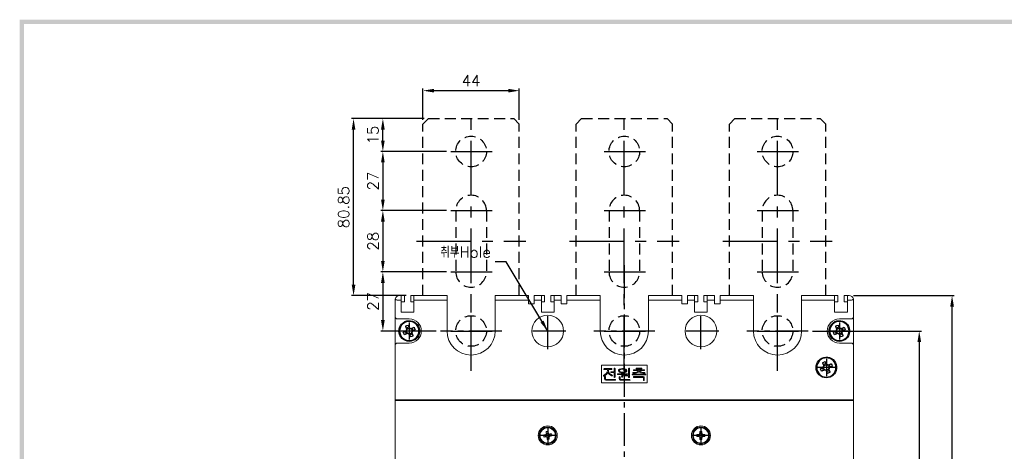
# Model space of a CAD drawing. Extents: x 3310 to 4964, y -496 to 659.
# Tile 5 of 7: x 3325 to 3775, y 462 to 659. Entities that reach past the tile are written whole.
import ezdxf

# ---------------------------------------------------------------- set-up
doc = ezdxf.new("R2010")
doc.units = 0
doc.header["$LTSCALE"] = 20
doc.header["$MEASUREMENT"] = 0
for name, pattern in [('CENTER', [2, 1.25, -0.25, 0.25, -0.25]), ('CENTER2', [1.125, 0.75, -0.125, 0.125, -0.125]), ('HIDDEN', [0.375, 0.25, -0.125])]:
    doc.linetypes.add(name, pattern=pattern)
doc.layers.get('0').update_dxf_attribs({"linetype": 'CONTINUOUS'})
for name, color, linetype in [('CEN', 1, 'CENTER2'), ('di', 3, 'CONTINUOUS'), ('DIM', 3, 'CONTINUOUS'), ('dwg', 7, 'CONTINUOUS')]:
    doc.layers.add(name, color=color, linetype=linetype)
doc.styles.add('KIM', font='ROMANS.shx', dxfattribs={"height": 5, "bigfont": 'GSG1.shx'})
doc.styles.get("Standard").update_dxf_attribs({"font": 'romans.shx', "height": 2, "bigfont": 'hgs.shx'})
doc.dimstyles.get("Standard").update_dxf_attribs({"dimscale": 0, "dimtxt": 2, "dimasz": 2, "dimexe": 0.5, "dimexo": 0.5, "dimgap": 1, "dimtad": 1, "dimdsep": 46, "dimtxsty": 'Standard', "dimcen": 0, "dimclrd": 3, "dimclre": 3, "dimclrt": 3, "dimadec": 0, "dimazin": 2, "dimtp": 0.1, "dimtm": 0.1, "dimtfac": 1, "dimtmove": 0, "dimatfit": 3, "dimfxl": 0, "dimtolj": 1, "dimarcsym": 0})
doc.dimstyles.new('STANDARD$0', dxfattribs={"dimtxt": 5, "dimasz": 5, "dimexe": 1, "dimexo": 2, "dimgap": 2, "dimtad": 1, "dimdec": 4, "dimzin": 12, "dimdsep": 46, "dimtxsty": 'KIM', "dimcen": -1, "dimdle": 0.1, "dimadec": 0, "dimazin": 0, "dimtfac": 1, "dimtdec": 4, "dimtmove": 0, "dimatfit": 3, "dimfxl": 0, "dimtolj": 1, "dimtzin": 0, "dimarcsym": 0})

# ---------------------------------------------------------------- blocks, each defined once
blk = doc.blocks.new('fdasfsa')
at = {"color": 2}
for p, q in [((465.11, 285.16), (465.26, 285.03)), ((465.34, 285.49), (465.5, 285.36)), ((465.36, 285.51), (465.51, 285.38)), ((466.45, 283.69), (466.78, 284.41)), ((467.17, 284.23), (467.07, 284.27)), ((467.57, 284.45), (467.52, 284.35)), ((467.7, 284.74), (468.42, 284.4)), ((468.24, 284.02), (468.29, 284.12)), ((466.73, 283.55), (466.83, 283.51)), ((467.5, 282.43), (466.78, 282.77)), ((466.96, 283.15), (466.92, 283.05)), ((467.63, 282.72), (467.68, 282.82)), ((468.03, 282.95), (468.13, 282.9)), ((468.47, 283.62), (468.37, 283.67)), ((468.75, 283.49), (468.42, 282.77))]:
    blk.add_line(p, q, dxfattribs=at)
at = {"color": 2, "flags": 128}
for points in [[(467.07, 284.27), (466.96, 284.32), (466.86, 284.37), (466.75, 284.42), (466.65, 284.47), (466.55, 284.52), (466.44, 284.56), (466.34, 284.61), (466.24, 284.66)], [(467.96, 285.29), (467.91, 285.18), (467.86, 285.08), (467.81, 284.98), (467.76, 284.87), (467.71, 284.77), (467.67, 284.66), (467.62, 284.56), (467.57, 284.45)], [(468.29, 284.12), (468.33, 284.22), (468.38, 284.33), (468.43, 284.43), (468.48, 284.54), (468.53, 284.64), (468.58, 284.75), (468.63, 284.85), (468.67, 284.95)], [(465.9, 283.94), (466, 283.89), (466.11, 283.85), (466.21, 283.8), (466.31, 283.75), (466.42, 283.7), (466.52, 283.65), (466.63, 283.6), (466.73, 283.55)], [(466.92, 283.05), (466.87, 282.95), (466.82, 282.84), (466.77, 282.74), (466.72, 282.64), (466.67, 282.53), (466.62, 282.43), (466.57, 282.32), (466.53, 282.22)], [(467.24, 281.89), (467.29, 281.99), (467.34, 282.09), (467.39, 282.2), (467.44, 282.3), (467.49, 282.41), (467.54, 282.51), (467.58, 282.62), (467.63, 282.72)], [(468.13, 282.9), (468.24, 282.85), (468.34, 282.8), (468.45, 282.76), (468.55, 282.71), (468.66, 282.66), (468.76, 282.61), (468.86, 282.56), (468.97, 282.51)], [(469.3, 283.23), (469.2, 283.28), (469.09, 283.33), (468.99, 283.38), (468.89, 283.42), (468.78, 283.47), (468.68, 283.52), (468.57, 283.57), (468.47, 283.62)]]:
    blk.add_lwpolyline(points, dxfattribs=at)
at = {"color": 2}
blk.add_circle((467.6, 283.59), 2.75, dxfattribs=at)
for centre, radius, start, end in [((467.6, 283.59), 2.95, 147.7489, 139.3813), ((467.6, 283.59), 2.95, 139.8747, 147.7489), ((479.94, 277.84), 15.31, 153.5189, 156.4838), ((467.6, 283.59), 0.771, 124.1053, 185.8975), ((467.6, 283.59), 0.867, 92.1643, 127.8385), ((467.6, 283.59), 0.771, 95.8975, 124.1053), ((467.6, 283.59), 0.771, 34.1053, 95.8975), ((461.85, 271.25), 15.31, 63.5189, 66.4838), ((467.6, 283.59), 0.771, 5.8975, 34.1053), ((467.6, 283.59), 0.867, 2.1643, 37.8385), ((473.35, 295.92), 15.31, 243.519, 246.4838), ((467.6, 283.59), 0.867, 182.1643, 217.8385), ((467.6, 283.59), 0.771, 185.8975, 214.1053), ((467.6, 283.59), 0.771, 214.1053, 275.8975), ((467.6, 283.59), 0.867, 272.1643, 307.8385), ((467.6, 283.59), 0.771, 275.8975, 304.1053), ((467.6, 283.59), 0.771, 304.1053, 5.8975), ((455.26, 289.34), 15.31, 333.5189, 336.4838)]:
    blk.add_arc(centre, radius, start, end, dxfattribs=at)
blk = doc.blocks.new('fsdafdsafas')
at = {"layer": 'DIM'}
blk.add_blockref('fdasfsa', (0, 0), dxfattribs=at)
blk = doc.blocks.new('*D35')
at = {"layer": 'di', "color": 0, "lineweight": -2}
for p, q in [((3687.32, 517.03), (3737.07, 517.03)), ((3736.07, 512.03), (3736.07, 278.83)), ((3687.32, 273.83), (3737.07, 273.83))]:
    blk.add_line(p, q, dxfattribs=at)
at = {"layer": 'di', "color": 0}
for points in [[(3735.24, 512.03), (3736.91, 512.03), (3736.07, 517.03)], [(3735.24, 278.83), (3736.91, 278.83), (3736.07, 273.83)]]:
    blk.add_solid(points, dxfattribs=at)
at = {"layer": 'di', "color": 0, "insert": (3731.57, 395.43), "char_height": 5, "attachment_point": 5, "rotation": 90, "style": 'KIM'}
blk.add_mtext('\\A1;243', dxfattribs=at)
blk = doc.blocks.new('*D36')
at = {"layer": 'di', "color": 0, "lineweight": -2}
for p, q in [((3706.07, 533.18), (3752.07, 533.18)), ((3751.07, 262.68), (3751.07, 528.18)), ((3706.07, 257.68), (3752.07, 257.68))]:
    blk.add_line(p, q, dxfattribs=at)
at = {"layer": 'di', "color": 0}
for points in [[(3750.24, 528.18), (3751.91, 528.18), (3751.07, 533.18)], [(3750.24, 262.68), (3751.91, 262.68), (3751.07, 257.68)]]:
    blk.add_solid(points, dxfattribs=at)
at = {"layer": 'di', "color": 0, "insert": (3746.57, 395.43), "char_height": 5, "attachment_point": 5, "rotation": 90, "style": 'KIM'}
blk.add_mtext('\\A1;275.5', dxfattribs=at)
blk = doc.blocks.new('fgdfgdfgf')
at = {"color": 1, "linetype": 'CENTER'}
for p, q in [((3489.47, 40.16), (3489.47, 158.18)), ((3480.19, 140.33), (3499.07, 140.33)), ((3480.19, 113.33), (3499.07, 113.33)), ((3464.45, 99.33), (3514.49, 99.33)), ((3480.19, 85.33), (3499.07, 85.33)), ((3480.19, 58.33), (3499.07, 58.33))]:
    blk.add_line(p, q, dxfattribs=at)
at = {"color": 2, "linetype": 'HIDDEN'}
for p, q in [((3469.97, 155.33), (3467.47, 152.83)), ((3469.97, 155.33), (3508.97, 155.33)), ((3508.97, 155.33), (3511.47, 152.83)), ((3467.47, 74.48), (3467.47, 152.83)), ((3511.47, 74.48), (3511.47, 152.83)), ((3482.47, 113.33), (3482.47, 85.33)), ((3496.47, 113.33), (3496.47, 85.33))]:
    blk.add_line(p, q, dxfattribs=at)
for centre in [(3489.47, 140.33), (3489.47, 58.33)]:
    blk.add_circle(centre, 7, dxfattribs=at)
for centre, start, end in [((3489.47, 113.33), 0, 180), ((3489.47, 85.33), 180, 0)]:
    blk.add_arc(centre, 7, start, end, dxfattribs=at)
blk = doc.blocks.new('*D96')
at = {"color": 0, "lineweight": -2}
for p, q in [((3509.82, 614.03), (3476.61, 614.03)), ((3477.61, 538.18), (3477.61, 609.03)), ((3501.72, 533.18), (3476.61, 533.18))]:
    blk.add_line(p, q, dxfattribs=at)
at = {"color": 0}
for points in [[(3476.78, 609.03), (3478.44, 609.03), (3477.61, 614.03)], [(3476.78, 538.18), (3478.44, 538.18), (3477.61, 533.18)]]:
    blk.add_solid(points, dxfattribs=at)
at = {"color": 0, "insert": (3473.11, 573.61), "char_height": 5, "attachment_point": 5, "rotation": 90, "style": 'KIM'}
blk.add_mtext('\\A1;80.85', dxfattribs=at)
blk = doc.blocks.new('*D97')
at = {"color": 0, "lineweight": -2}
for p, q in [((3509.82, 614.03), (3490.01, 614.03)), ((3491.01, 604.03), (3491.01, 609.03)), ((3520.05, 599.03), (3490.01, 599.03))]:
    blk.add_line(p, q, dxfattribs=at)
at = {"color": 0}
for points in [[(3490.17, 609.03), (3491.84, 609.03), (3491.01, 614.03)], [(3490.17, 604.03), (3491.84, 604.03), (3491.01, 599.03)]]:
    blk.add_solid(points, dxfattribs=at)
at = {"color": 0, "insert": (3486.51, 606.53), "char_height": 5, "attachment_point": 5, "rotation": 90, "style": 'KIM'}
blk.add_mtext('\\A1;15', dxfattribs=at)
blk = doc.blocks.new('*D98')
at = {"color": 0, "lineweight": -2}
for p, q in [((3520.05, 599.03), (3490.01, 599.03)), ((3491.01, 594.03), (3491.01, 577.03)), ((3520.05, 572.03), (3490.01, 572.03))]:
    blk.add_line(p, q, dxfattribs=at)
at = {"color": 0}
for points in [[(3490.17, 594.03), (3491.84, 594.03), (3491.01, 599.03)], [(3490.17, 577.03), (3491.84, 577.03), (3491.01, 572.03)]]:
    blk.add_solid(points, dxfattribs=at)
at = {"color": 0, "insert": (3486.51, 585.53), "char_height": 5, "attachment_point": 5, "rotation": 90, "style": 'KIM'}
blk.add_mtext('\\A1;27', dxfattribs=at)
blk = doc.blocks.new('*D99')
at = {"color": 0, "lineweight": -2}
for p, q in [((3520.05, 572.03), (3490.01, 572.03)), ((3491.01, 567.03), (3491.01, 549.03)), ((3520.05, 544.03), (3490.01, 544.03))]:
    blk.add_line(p, q, dxfattribs=at)
at = {"color": 0}
for points in [[(3490.17, 567.03), (3491.84, 567.03), (3491.01, 572.03)], [(3490.17, 549.03), (3491.84, 549.03), (3491.01, 544.03)]]:
    blk.add_solid(points, dxfattribs=at)
at = {"color": 0, "insert": (3486.51, 558.03), "char_height": 5, "attachment_point": 5, "rotation": 90, "style": 'KIM'}
blk.add_mtext('\\A1;28', dxfattribs=at)
blk = doc.blocks.new('*D100')
at = {"color": 0, "lineweight": -2}
for p, q in [((3520.05, 544.03), (3490.01, 544.03)), ((3491.01, 539.03), (3491.01, 522.03)), ((3515.32, 517.03), (3490.01, 517.03))]:
    blk.add_line(p, q, dxfattribs=at)
at = {"color": 0}
for points in [[(3490.17, 539.03), (3491.84, 539.03), (3491.01, 544.03)], [(3490.17, 522.03), (3491.84, 522.03), (3491.01, 517.03)]]:
    blk.add_solid(points, dxfattribs=at)
at = {"color": 0, "insert": (3486.51, 530.53), "char_height": 5, "attachment_point": 5, "rotation": 90, "style": 'KIM'}
blk.add_mtext('\\A1;27', dxfattribs=at)
blk = doc.blocks.new('*D101')
at = {"color": 0, "lineweight": -2}
for p, q in [((3509.32, 613.53), (3509.32, 627.82)), ((3514.32, 626.82), (3548.32, 626.82)), ((3553.32, 613.53), (3553.32, 627.82))]:
    blk.add_line(p, q, dxfattribs=at)
at = {"color": 0}
for points in [[(3514.32, 627.65), (3514.32, 625.98), (3509.32, 626.82)], [(3548.32, 627.65), (3548.32, 625.98), (3553.32, 626.82)]]:
    blk.add_solid(points, dxfattribs=at)
at = {"color": 0, "insert": (3531.32, 631.32), "char_height": 5, "attachment_point": 5, "style": 'KIM'}
blk.add_mtext('\\A1;44', dxfattribs=at)

msp = doc.modelspace()

# ---------------------------------------------------------------- linework, layer by layer
at = {"color": 7, "linetype": 'Continuous', "lineweight": 15}
for p, q in [((3496.5747, 523.53297), (3496.5747, 531.18297)), ((3499.4247, 531.18297), (3497.57471, 531.18297)), ((3498.57471, 533.18297), (3499.4247, 533.18297)), ((3499.4247, 531.18297), (3499.4247, 533.18297)), ((3500.92471, 533.18297), (3499.4247, 533.18297)), ((3499.4247, 525.68297), (3499.4247, 531.18297)), ((3500.92471, 530.38297), (3500.92471, 533.18297)), ((3503.7247, 530.38297), (3503.7247, 533.18297)), ((3505.22471, 533.18297), (3503.7247, 533.18297)), ((3505.22471, 533.18297), (3520.32471, 533.18297)), ((3505.22471, 531.18297), (3505.22471, 533.18297)), ((3505.22471, 525.68297), (3505.22471, 531.18297)), ((3520.32471, 531.18297), (3505.22471, 531.18297)), ((3520.32471, 533.18297), (3520.32471, 531.18297)), ((3520.32471, 531.18297), (3520.32471, 517.03297)), ((3542.32471, 533.18297), (3557.57471, 533.18297)), ((3542.32471, 533.18297), (3542.32471, 531.18297)), ((3557.57471, 531.18297), (3542.32471, 531.18297)), ((3542.32471, 531.18297), (3542.32471, 517.03297)), ((3557.57471, 531.18297), (3557.57471, 533.18297)), ((3557.57471, 529.48297), (3557.57471, 531.18297)), ((3560.17471, 531.18297), (3560.17471, 533.18297)), ((3560.17471, 533.18297), (3563.42471, 533.18297)), ((3560.17471, 529.48297), (3560.17471, 531.18297)), ((3563.42471, 531.18297), (3560.17471, 531.18297)), ((3563.42471, 531.18297), (3563.42471, 533.18297)), ((3563.42471, 533.18297), (3564.92471, 533.18297)), ((3563.42471, 525.68297), (3563.42471, 531.18297)), ((3564.92471, 530.38297), (3564.92471, 533.18297)), ((3567.72471, 530.38297), (3567.72471, 533.18297)), ((3567.72471, 533.18297), (3569.2247, 533.18297)), ((3569.2247, 533.18297), (3572.47471, 533.18297)), ((3569.2247, 531.18297), (3569.2247, 533.18297)), ((3569.2247, 525.68297), (3569.2247, 531.18297)), ((3572.47471, 531.18297), (3569.2247, 531.18297)), ((3572.47471, 531.18297), (3572.47471, 533.18297)), ((3572.47471, 529.48297), (3572.47471, 531.18297)), ((3575.07471, 531.18297), (3575.07471, 533.18297)), ((3575.07471, 533.18297), (3590.3247, 533.18297)), ((3575.07471, 529.48297), (3575.07471, 531.18297)), ((3590.3247, 531.18297), (3575.07471, 531.18297)), ((3590.3247, 533.18297), (3590.3247, 531.18297)), ((3590.3247, 531.18297), (3590.3247, 517.03297)), ((3612.3247, 533.18297), (3627.5747, 533.18297)), ((3612.3247, 533.18297), (3612.3247, 531.18297)), ((3627.5747, 531.18297), (3612.3247, 531.18297)), ((3612.3247, 531.18297), (3612.3247, 517.03297)), ((3627.5747, 531.18297), (3627.5747, 533.18297)), ((3627.5747, 529.48297), (3627.5747, 531.18297)), ((3630.17471, 533.18297), (3633.4247, 533.18297)), ((3630.17471, 531.18297), (3630.17471, 533.18297)), ((3630.17471, 529.48297), (3630.17471, 531.18297)), ((3633.4247, 531.18297), (3630.17471, 531.18297)), ((3633.4247, 531.18297), (3633.4247, 533.18297)), ((3633.4247, 533.18297), (3634.92471, 533.18297)), ((3633.4247, 525.68297), (3633.4247, 531.18297)), ((3634.92471, 530.38297), (3634.92471, 533.18297)), ((3637.7247, 530.38297), (3637.7247, 533.18297)), ((3637.7247, 533.18297), (3639.2247, 533.18297)), ((3639.2247, 533.18297), (3642.47471, 533.18297)), ((3639.2247, 531.18297), (3639.2247, 533.18297)), ((3639.2247, 525.68297), (3639.2247, 531.18297)), ((3642.47471, 531.18297), (3639.2247, 531.18297)), ((3642.47471, 531.18297), (3642.47471, 533.18297)), ((3642.47471, 529.48297), (3642.47471, 531.18297)), ((3645.07471, 533.18297), (3660.3247, 533.18297)), ((3645.07471, 531.18297), (3645.07471, 533.18297)), ((3645.07471, 529.48297), (3645.07471, 531.18297)), ((3660.3247, 531.18297), (3645.07471, 531.18297)), ((3660.3247, 533.18297), (3660.3247, 531.18297)), ((3660.3247, 531.18297), (3660.3247, 517.03297)), ((3682.3247, 533.18297), (3697.42471, 533.18297)), ((3682.3247, 533.18297), (3682.3247, 531.18297)), ((3682.3247, 531.18297), (3682.3247, 517.03297)), ((3697.42471, 531.18297), (3682.3247, 531.18297)), ((3697.42471, 531.18297), (3697.42471, 533.18297)), ((3697.42471, 533.18297), (3698.92471, 533.18297)), ((3697.42471, 525.68297), (3697.42471, 531.18297)), ((3698.92471, 530.38297), (3698.92471, 533.18297)), ((3701.7247, 530.38297), (3701.7247, 533.18297)), ((3701.7247, 533.18297), (3703.2247, 533.18297)), ((3703.2247, 533.18297), (3704.07471, 533.18297)), ((3703.2247, 531.18297), (3703.2247, 533.18297)), ((3703.2247, 525.68297), (3703.2247, 531.18297)), ((3705.07471, 531.18297), (3703.2247, 531.18297)), ((3706.07471, 531.18297), (3706.07471, 523.53297)), ((3499.4247, 530.38297), (3500.92471, 530.38297)), ((3505.22471, 530.38297), (3503.7247, 530.38297)), ((3557.57471, 529.48297), (3560.17471, 529.48297)), ((3563.42471, 530.38297), (3564.92471, 530.38297)), ((3569.2247, 530.38297), (3567.72471, 530.38297)), ((3575.07471, 529.48297), (3572.47471, 529.48297)), ((3627.5747, 529.48297), (3630.17471, 529.48297)), ((3633.4247, 530.38297), (3634.92471, 530.38297)), ((3639.2247, 530.38297), (3637.7247, 530.38297)), ((3645.07471, 529.48297), (3642.47471, 529.48297)), ((3697.42471, 530.38297), (3698.92471, 530.38297)), ((3703.2247, 530.38297), (3701.7247, 530.38297)), ((3496.5747, 523.53297), (3496.5747, 510.53297)), ((3503.07471, 522.53297), (3497.57471, 522.53297)), ((3505.22471, 525.68297), (3499.4247, 525.68297)), ((3563.42471, 525.68297), (3569.2247, 525.68297)), ((3633.4247, 525.68297), (3639.2247, 525.68297)), ((3697.42471, 525.68297), (3703.2247, 525.68297)), ((3705.07471, 522.53297), (3699.57471, 522.53297)), ((3706.07471, 510.53297), (3706.07471, 523.53297)), ((3496.5747, 485.53297), (3496.5747, 510.53297)), ((3497.57471, 511.53297), (3503.07471, 511.53297)), ((3699.57471, 511.53297), (3705.07471, 511.53297)), ((3706.07471, 510.53297), (3706.07471, 485.53297)), ((3611.8247, 501.43297), (3590.8247, 501.43297)), ((3590.8247, 501.43297), (3590.8247, 493.43297)), ((3592.15437, 499.51255), (3593.6087, 499.51255)), ((3595.51175, 499.83306), (3592.16239, 499.83306)), ((3593.6087, 499.51255), (3593.6087, 499.13494)), ((3594.05741, 499.51255), (3595.51175, 499.51255)), ((3594.05741, 499.14596), (3594.05741, 499.51255)), ((3596.62152, 499.83206), (3596.62152, 498.3587)), ((3597.07024, 496.07705), (3597.07024, 499.84107)), ((3603.28819, 499.83706), (3603.28819, 496.88434)), ((3603.73691, 495.99792), (3603.73691, 499.84207)), ((3609.09748, 500.02537), (3606.90197, 500.02537)), ((3606.90197, 499.70485), (3609.12753, 499.70485)), ((3611.8247, 493.43297), (3611.8247, 501.43297)), ((3592.32664, 496.01896), (3592.32664, 495.11651)), ((3592.77536, 495.15057), (3592.77536, 496.01495)), ((3596.62152, 498.3587), (3595.3545, 498.3587)), ((3595.39156, 498.03819), (3596.62152, 498.03819)), ((3596.62152, 498.03819), (3596.62152, 496.07705)), ((3598.39836, 497.14075), (3600.27537, 497.15577)), ((3598.99332, 495.97489), (3598.99332, 495.11751)), ((3599.44204, 495.15257), (3599.44204, 495.97088)), ((3600.27537, 497.15577), (3600.27537, 496.86331)), ((3600.72409, 497.1708), (3602.52096, 497.20485)), ((3600.72409, 496.91138), (3600.72409, 497.1708)), ((3603.28819, 496.88434), (3601.82785, 496.88434)), ((3601.87193, 496.56383), (3603.28819, 496.56383)), ((3603.28819, 496.56383), (3603.28819, 496.00994)), ((3605.16118, 496.94844), (3610.91739, 496.94844)), ((3610.88835, 497.26896), (3605.1752, 497.26896)), ((3605.66199, 498.93562), (3607.77536, 498.93562)), ((3609.74753, 496.17921), (3605.66399, 496.17921)), ((3605.66399, 495.8587), (3609.71447, 495.8587)), ((3610.41259, 499.25613), (3605.673, 499.25613)), ((3608.22408, 498.93562), (3610.41058, 498.93562)), ((3610.01896, 495.61531), (3610.01896, 494.60069)), ((3610.46768, 494.59768), (3610.46768, 495.6123)), ((3590.8247, 493.43297), (3611.8247, 493.43297)), ((3593.05281, 494.51254), (3597.07925, 494.51254)), ((3597.07925, 494.83306), (3593.13395, 494.83306)), ((3599.68643, 494.51254), (3603.73991, 494.51254)), ((3603.73991, 494.83306), (3599.79861, 494.83306)), ((3496.5747, 485.53297), (3497.57471, 485.53297)), ((3496.5747, 485.33297), (3496.5747, 485.53297)), ((3496.5747, 485.33297), (3497.57471, 485.33297)), ((3496.5747, 445.43297), (3496.5747, 485.33297)), ((3497.57471, 485.53297), (3705.07471, 485.53297)), ((3705.07471, 485.33297), (3497.57471, 485.33297)), ((3705.07471, 485.53297), (3706.07471, 485.53297)), ((3705.07471, 485.33297), (3706.07471, 485.33297)), ((3706.07471, 485.33297), (3706.07471, 485.53297)), ((3706.07471, 485.33297), (3706.07471, 445.43297)), ((3565.32012, 468.71865), (3565.18016, 469.60972)), ((3565.53069, 468.75172), (3565.6745, 468.77431)), ((3565.71037, 470.33755), (3566.60144, 470.47752)), ((3565.74345, 470.12699), (3565.76604, 469.98317)), ((3566.93903, 468.3284), (3566.04796, 468.18843)), ((3566.90596, 468.53896), (3566.88337, 468.68278)), ((3567.11871, 469.91423), (3566.9749, 469.89164)), ((3567.32928, 469.9473), (3567.46926, 469.05623)), ((3635.45011, 469.78398), (3634.49686, 469.78398)), ((3634.49686, 468.88197), (3635.45011, 468.88197)), ((3635.23697, 468.88197), (3635.23697, 469.78398)), ((3635.59569, 469.78398), (3635.45011, 469.78398)), ((3635.45011, 468.88197), (3635.59569, 468.88197)), ((3635.8737, 471.16081), (3635.8737, 470.20756)), ((3635.8737, 470.42071), (3636.77571, 470.42071)), ((3635.8737, 470.20756), (3635.8737, 470.06199)), ((3635.8737, 468.60396), (3635.8737, 468.45839)), ((3635.8737, 468.45839), (3635.8737, 467.50514)), ((3636.77571, 468.24524), (3635.8737, 468.24524)), ((3636.77571, 470.20756), (3636.77571, 471.16081)), ((3636.77571, 470.06199), (3636.77571, 470.20756)), ((3636.77571, 468.45839), (3636.77571, 468.60396)), ((3636.77571, 467.50514), (3636.77571, 468.45839)), ((3637.19929, 469.78398), (3637.05372, 469.78398)), ((3637.05372, 468.88197), (3637.19929, 468.88197)), ((3638.15254, 469.78398), (3637.19929, 469.78398)), ((3637.19929, 468.88197), (3638.15254, 468.88197)), ((3637.41244, 469.78398), (3637.41244, 468.88197))]:
    msp.add_line(p, q, dxfattribs=at)
at = {"color": 7, "linetype": 'Continuous', "lineweight": 15, "flags": 128}
for points in [[(3496.5747, 531.18297), (3496.57472, 531.19028), (3496.66326, 531.77154)], [(3705.98614, 531.77154), (3706.07469, 531.19028), (3706.07471, 531.18297)], [(3592.16239, 499.83306), (3592.08015, 499.82497), (3592.00503, 499.79158), (3591.96686, 499.73966), (3591.95605, 499.67581)], [(3591.95605, 499.67581), (3591.9611, 499.6209), (3591.98498, 499.57145), (3592.02759, 499.53689), (3592.15437, 499.51255)], [(3595.69504, 499.67581), (3595.68116, 499.75153), (3595.62955, 499.80796), (3595.51175, 499.83306)], [(3596.68863, 499.97729), (3596.63424, 499.90331), (3596.62152, 499.83206)], [(3596.84588, 500.02537), (3596.75332, 500.01197), (3596.68863, 499.97729)], [(3596.99512, 499.97729), (3596.91576, 500.01695), (3596.84588, 500.02537)], [(3597.07024, 499.84107), (3597.04656, 499.92813), (3596.99512, 499.97729)], [(3599.07145, 499.58967), (3598.71379, 499.26413), (3598.63475, 499.08998), (3598.60871, 498.90057)], [(3600.53178, 499.89716), (3599.69178, 499.81884), (3599.07145, 499.58967)], [(3599.39896, 499.37032), (3600.02171, 499.5472), (3600.53178, 499.57665)], [(3601.9851, 499.58967), (3601.19062, 499.85136), (3600.53178, 499.89716)], [(3600.53178, 499.57665), (3601.1758, 499.52629), (3601.65757, 499.37032)], [(3601.65757, 499.37032), (3601.92353, 499.15381), (3601.98498, 499.03317), (3602.00614, 498.89956)], [(3603.35529, 499.97829), (3603.30096, 499.90672), (3603.28819, 499.83706)], [(3603.51254, 500.02537), (3603.42014, 500.0121), (3603.35529, 499.97829)], [(3603.66178, 499.97829), (3603.58219, 500.01695), (3603.51254, 500.02537)], [(3603.73691, 499.84207), (3603.71285, 499.92894), (3603.66178, 499.97829)], [(3606.90197, 500.02537), (3606.75419, 499.99557), (3606.72351, 499.9729), (3606.70183, 499.94182), (3606.68563, 499.86811)], [(3606.68563, 499.86811), (3606.69385, 499.81137), (3606.72211, 499.76142), (3606.76904, 499.72823), (3606.90197, 499.70485)], [(3609.26175, 499.9813), (3609.17308, 500.01793), (3609.09748, 500.02537)], [(3609.12753, 499.70485), (3609.21186, 499.71937), (3609.26876, 499.75493)], [(3609.31383, 499.86811), (3609.2965, 499.93684), (3609.26175, 499.9813)], [(3609.26876, 499.75493), (3609.3079, 499.8133), (3609.31383, 499.86811)], [(3591.76575, 496.64295), (3591.76281, 496.56991), (3591.78779, 496.51775)], [(3591.88293, 496.75613), (3591.8047, 496.70497), (3591.76575, 496.64295)], [(3591.78779, 496.51775), (3591.84592, 496.46106), (3591.90497, 496.43562)], [(3593.07285, 497.66559), (3592.4538, 497.09395), (3591.88293, 496.75613)], [(3591.90497, 496.43562), (3592.00545, 496.428), (3592.08125, 496.45165)], [(3592.08125, 496.45165), (3592.73285, 496.84358), (3593.18301, 497.2369)], [(3592.39376, 496.18923), (3592.33812, 496.10075), (3592.32664, 496.01896)], [(3592.32664, 495.11651), (3592.38676, 494.83512), (3592.53198, 494.66178)], [(3592.55101, 496.24331), (3592.45725, 496.2283), (3592.39376, 496.18923)], [(3592.70025, 496.18823), (3592.62167, 496.23331), (3592.55101, 496.24331)], [(3592.77536, 496.01495), (3592.75313, 496.12129), (3592.70025, 496.18823)], [(3593.13395, 494.83306), (3592.96859, 494.84673), (3592.84848, 494.89516)], [(3593.6087, 499.13494), (3593.43727, 498.26336), (3593.07285, 497.66559)], [(3593.18301, 497.2369), (3593.60193, 497.74551), (3593.82905, 498.21046)], [(3593.82905, 498.21046), (3594.12729, 497.65383), (3594.46107, 497.28398)], [(3594.6083, 497.69464), (3594.16548, 498.45885), (3594.05741, 499.14596)], [(3594.46107, 497.28398), (3595.03742, 496.81906), (3595.5408, 496.52677)], [(3595.78318, 496.82024), (3595.0826, 497.25431), (3594.6083, 497.69464)], [(3595.19925, 498.31363), (3595.15693, 498.25478), (3595.14717, 498.19844)], [(3595.14717, 498.19844), (3595.17312, 498.13033), (3595.21427, 498.08927)], [(3595.3545, 498.3587), (3595.26301, 498.34731), (3595.19925, 498.31363)], [(3595.21427, 498.08927), (3595.30954, 498.04639), (3595.39156, 498.03819)], [(3595.5408, 496.52677), (3595.65336, 496.48971), (3595.74612, 496.49972)], [(3595.74612, 496.49972), (3595.82736, 496.53347), (3595.87834, 496.58085)], [(3595.90036, 496.70906), (3595.84672, 496.78405), (3595.78318, 496.82024)], [(3595.87834, 496.58085), (3595.90735, 496.65016), (3595.90036, 496.70906)], [(3596.62152, 496.07705), (3596.64178, 495.97758), (3596.68863, 495.91279)], [(3596.68863, 495.91279), (3596.77193, 495.86819), (3596.84588, 495.8587)], [(3596.84588, 495.8587), (3596.93486, 495.87521), (3596.99512, 495.91279)], [(3596.99512, 495.91279), (3597.05603, 495.9965), (3597.07024, 496.07705)], [(3598.22409, 497.30401), (3598.23391, 497.22773), (3598.28157, 497.16839), (3598.39836, 497.14075)], [(3600.57384, 497.4813), (3599.36852, 497.4654), (3598.4214, 497.46126)], [(3599.06042, 496.12513), (3599.00548, 496.04838), (3598.99332, 495.97489)], [(3598.99332, 495.11751), (3599.0552, 494.85089), (3599.19063, 494.68282)], [(3599.39896, 498.43682), (3599.13881, 498.6503), (3599.07776, 498.76835), (3599.05742, 498.89956)], [(3599.21767, 496.17921), (3599.12391, 496.1642), (3599.06042, 496.12513)], [(3599.07145, 498.21747), (3599.86988, 497.95547), (3600.53178, 497.90998)], [(3599.36691, 496.12412), (3599.28835, 496.16921), (3599.21767, 496.17921)], [(3599.44204, 495.97088), (3599.41863, 496.06639), (3599.36691, 496.12412)], [(3600.53178, 498.23049), (3599.88398, 498.28147), (3599.39896, 498.43682)], [(3599.79861, 494.83306), (3599.63434, 494.84666), (3599.51516, 494.89516)], [(3600.23129, 496.53278), (3600.17835, 496.38485), (3600.12111, 496.27537)], [(3600.14315, 496.02497), (3600.22071, 495.98448), (3600.30796, 495.98128), (3600.42461, 496.05201)], [(3600.27537, 496.86331), (3600.26236, 496.67662), (3600.23129, 496.53278)], [(3600.42461, 496.05201), (3600.55928, 496.2509), (3600.63394, 496.4246)], [(3601.65757, 498.43682), (3601.03873, 498.26022), (3600.53178, 498.23049)], [(3600.53178, 497.90998), (3601.36788, 497.98854), (3601.9851, 498.21747)], [(3602.4779, 497.52537), (3601.41173, 497.49622), (3600.57384, 497.4813)], [(3600.63394, 496.4246), (3600.70689, 496.69321), (3600.72409, 496.91138)], [(3601.66559, 496.83927), (3601.62661, 496.77991), (3601.62153, 496.72408)], [(3601.82785, 496.88434), (3601.73282, 496.87254), (3601.66559, 496.83927)], [(3601.68763, 496.61491), (3601.78696, 496.57199), (3601.87193, 496.56383)], [(3601.9851, 498.21747), (3602.34672, 498.53848), (3602.42804, 498.71142), (3602.45486, 498.90057)], [(3602.64516, 497.49231), (3602.5544, 497.52623), (3602.4779, 497.52537)], [(3602.52096, 497.20485), (3602.60907, 497.22809), (3602.6672, 497.26996)], [(3602.71126, 497.38114), (3602.68721, 497.45142), (3602.64516, 497.49231)], [(3602.6672, 497.26996), (3602.70271, 497.32792), (3602.71126, 497.38114)], [(3603.28819, 496.00994), (3603.30898, 495.91023), (3603.35529, 495.84468)], [(3603.35529, 495.84468), (3603.43922, 495.8033), (3603.51254, 495.7946)], [(3603.51254, 495.7946), (3603.60015, 495.80855), (3603.66178, 495.84167)], [(3603.66178, 495.84167), (3603.72192, 495.92091), (3603.73691, 495.99792)], [(3605.1752, 497.26896), (3605.09019, 497.26109), (3605.01175, 497.22831), (3604.96915, 497.17712), (3604.95486, 497.1117)], [(3604.95486, 497.1117), (3604.96207, 497.05632), (3604.98834, 497.00711), (3605.03242, 496.97279), (3605.16118, 496.94844)], [(3605.21126, 497.86691), (3605.24635, 497.79873), (3605.2914, 497.75774)], [(3605.42161, 498.03819), (3605.31378, 498.02396), (3605.24032, 497.98109)], [(3605.2914, 497.75774), (3605.39914, 497.72136), (3605.48871, 497.71767)], [(3607.02016, 498.30461), (3606.13394, 498.10209), (3605.42161, 498.03819)], [(3605.673, 499.25613), (3605.59032, 499.24798), (3605.51536, 499.2133), (3605.47828, 499.16011), (3605.46768, 499.09588)], [(3605.46768, 499.09588), (3605.47273, 499.04207), (3605.49564, 498.99333), (3605.53785, 498.96009), (3605.66199, 498.93562)], [(3605.66399, 496.17921), (3605.58348, 496.1711), (3605.51039, 496.13744), (3605.47559, 496.08498), (3605.46768, 496.02196)], [(3605.46768, 496.02196), (3605.48357, 495.94248), (3605.5395, 495.88451), (3605.66399, 495.8587)], [(3605.48871, 497.71767), (3606.38886, 497.81957), (3607.08025, 497.98811)], [(3607.08025, 497.98811), (3607.63444, 498.22375), (3607.99972, 498.52196)], [(3607.99972, 498.52196), (3608.48307, 498.17213), (3608.9192, 497.99412)], [(3608.9192, 497.99412), (3609.8139, 497.78697), (3610.53278, 497.71767)], [(3610.6069, 498.03819), (3609.68546, 498.1437), (3608.9793, 498.32164)], [(3609.71447, 495.8587), (3609.85443, 495.84446), (3609.95385, 495.7976)], [(3610.27837, 496.03899), (3609.99197, 496.15832), (3609.74753, 496.17921)], [(3610.46768, 495.6123), (3610.4131, 495.87599), (3610.27837, 496.03899)], [(3610.78819, 497.86591), (3610.78913, 497.93887), (3610.77302, 497.97198), (3610.74679, 497.99742), (3610.6069, 498.03819)], [(3611.0496, 497.22288), (3610.96307, 497.26188), (3610.88835, 497.26896)], [(3610.91739, 496.94844), (3611.00507, 496.96385), (3611.06463, 497.00053)], [(3611.1087, 497.1117), (3611.08882, 497.18125), (3611.0496, 497.22288)], [(3611.06463, 497.00053), (3611.10014, 497.05849), (3611.1087, 497.1117)], [(3592.53198, 494.66178), (3592.81166, 494.53585), (3593.05281, 494.51254)], [(3597.26255, 494.67581), (3597.24868, 494.75153), (3597.19704, 494.80796), (3597.07925, 494.83306)], [(3599.19063, 494.68282), (3599.45348, 494.543), (3599.68643, 494.51254)], [(3603.92921, 494.67581), (3603.92298, 494.72789), (3603.90002, 494.7749), (3603.8601, 494.80852), (3603.73991, 494.83306)], [(3610.01896, 494.60069), (3610.03922, 494.50221), (3610.08606, 494.43843)], [(3610.08606, 494.43843), (3610.16936, 494.39383), (3610.24332, 494.38434)], [(3610.24332, 494.38434), (3610.33225, 494.39992), (3610.39255, 494.43743)], [(3610.39255, 494.43743), (3610.45342, 494.51872), (3610.46768, 494.59768)], [(3565.39072, 469.64279), (3565.26909, 469.62369), (3565.14836, 469.60473), (3565.02864, 469.58592), (3564.91004, 469.56729), (3564.79267, 469.54885), (3564.67665, 469.53063), (3564.56206, 469.51263), (3564.44902, 469.49487)], [(3564.589, 468.6038), (3564.70202, 468.62155), (3564.81661, 468.63956), (3564.93263, 468.65778), (3565.05001, 468.67622), (3565.16861, 468.69485), (3565.28832, 468.71365), (3565.40905, 468.73262), (3565.53069, 468.75172)], [(3565.53454, 469.66538), (3565.40753, 469.64544), (3565.39072, 469.64279)], [(3565.59553, 471.06869), (3565.61329, 470.95565), (3565.63129, 470.84107), (3565.64951, 470.72504), (3565.66795, 470.60767), (3565.68657, 470.48907), (3565.70538, 470.36935), (3565.72435, 470.24862), (3565.74345, 470.12699)], [(3565.9923, 468.54281), (3566.01224, 468.4158), (3566.01489, 468.39899)], [(3566.01489, 468.39899), (3566.03399, 468.27736), (3566.05295, 468.15663), (3566.07177, 468.0369), (3566.09039, 467.91831), (3566.10883, 467.80094), (3566.12705, 467.68491), (3566.14505, 467.57033), (3566.1628, 467.45729)], [(3566.63452, 470.26695), (3566.61542, 470.38859), (3566.59645, 470.50932), (3566.57765, 470.62904), (3566.55902, 470.74764), (3566.54059, 470.86501), (3566.52236, 470.98104), (3566.50436, 471.09562), (3566.4866, 471.20866)], [(3566.65711, 470.12314), (3566.63716, 470.25015), (3566.63452, 470.26695)], [(3567.05387, 467.59726), (3567.03613, 467.7103), (3567.01813, 467.82488), (3566.9999, 467.94091), (3566.98147, 468.05828), (3566.96283, 468.17687), (3566.94402, 468.29659), (3566.92507, 468.41733), (3566.90596, 468.53896)], [(3567.11488, 469.00056), (3567.24188, 469.02051), (3567.25869, 469.02315)], [(3568.06042, 470.06215), (3567.94738, 470.04439), (3567.8328, 470.0264), (3567.71677, 470.00817), (3567.5994, 469.98973), (3567.48081, 469.9711), (3567.36109, 469.9523), (3567.24035, 469.93333), (3567.11871, 469.91423)], [(3567.25869, 469.02315), (3567.38031, 469.04226), (3567.50106, 469.06122), (3567.62077, 469.08003), (3567.73937, 469.09866), (3567.85673, 469.1171), (3567.97277, 469.13532), (3568.08736, 469.15332), (3568.20038, 469.17108)]]:
    msp.add_lwpolyline(points, dxfattribs=at)
at = {"color": 7, "linetype": 'Continuous', "lineweight": 15}
for centre, radius in [((3566.3247, 517.03297), 7.25), ((3636.3247, 517.03297), 7.25), ((3566.3247, 469.33297), 4.35), ((3566.3247, 469.33297), 3.85), ((3566.3247, 469.33297), 3.5), ((3636.3247, 469.33297), 4.35), ((3636.3247, 469.33297), 3.85), ((3636.3247, 469.33297), 3.5)]:
    msp.add_circle(centre, radius, dxfattribs=at)
for centre, radius, start, end in [((3498.5747, 531.18297), 2, 90, 162.8855668), ((3497.5747, 532.18297), 1, 204.2951889, 270), ((3704.0747, 531.18297), 2, 17.1144332, 90), ((3705.0747, 532.18297), 1, 270, 335.7048111), ((3497.5747, 523.53297), 1, 180, 270), ((3503.0747, 517.03297), 5.5, 270, 90), ((3699.5747, 517.03297), 5.5, 90, 270), ((3705.0747, 523.53297), 1, 270, 0), ((3531.3247, 517.03297), 11, 180, 0), ((3601.3247, 517.03297), 11, 180, 0), ((3671.3247, 517.03297), 11, 180, 0), ((3497.5747, 510.53297), 1, 90, 180), ((3705.0747, 510.53297), 1, 0, 90), ((3595.53813, 499.66745), 0.15713, 260.3369009, 3.0494957), ((3599.59457, 498.86913), 0.53801, 111.3206626, 176.7570726), ((3601.6647, 498.86658), 0.79089, 2.4625088, 66.1017596), ((3593.11867, 495.11068), 0.34562, 173.3730815, 218.5782968), ((3598.39058, 497.29753), 0.16661, 79.3394076, 177.7698758), ((3599.39552, 498.93529), 0.78758, 182.5268038, 245.7021715), ((3599.78999, 495.11232), 0.35027, 173.4008097, 218.3144614), ((3600.21996, 496.1579), 0.15353, 130.0798337, 239.9799358), ((3601.75236, 496.7287), 0.13092, 182.0214023, 240.3655182), ((3601.47094, 498.94006), 0.53673, 290.348264, 355.6725539), ((3605.30387, 497.90413), 0.09981, 129.5479256, 201.8969373), ((3606.82231, 499.30882), 1.02352, 281.1453607, 338.6153265), ((3609.11617, 499.26146), 0.94973, 200.0647505, 261.7135555), ((3609.79796, 495.63915), 0.22228, 353.8421332, 45.4649957), ((3610.43869, 499.09038), 0.15729, 259.7069435, 2.0039693), ((3610.43875, 499.10111), 0.15722, 358.0941521, 99.5778717), ((3610.58469, 497.92238), 0.21118, 255.770108, 344.4915272), ((3597.10564, 494.66745), 0.15714, 260.3330473, 3.0488846), ((3603.76896, 494.67023), 0.16034, 259.5595645, 1.9913845), ((3573.78511, 470.50498), 9.39058, 186.1749951, 191.6806015), ((3566.3247, 469.33297), 0.98403, 126.2058871, 161.6481903), ((3566.3247, 469.33297), 0.85724, 157.1842918, 220.6697855), ((3566.3247, 469.33297), 0.98403, 216.2058871, 251.6481903), ((3566.3247, 469.33297), 0.85724, 130.6697855, 157.1842918), ((3567.49616, 461.87515), 9.38794, 96.1734094, 101.6805508), ((3566.3247, 469.33297), 0.85724, 220.6697855, 247.1842918), ((3566.3247, 469.33297), 0.85724, 67.1842918, 130.6697855), ((3566.3247, 469.33297), 0.85724, 247.1842918, 310.6697855), ((3566.3247, 469.33297), 0.98403, 36.2058871, 71.6481903), ((3566.3247, 469.33297), 0.85724, 40.6697855, 67.1842918), ((3566.3247, 469.33297), 0.85724, 310.6697855, 337.1842918), ((3566.3247, 469.33297), 0.98403, 306.2058871, 341.6481903), ((3566.3247, 469.33297), 0.85724, 337.1842918, 40.6697855), ((3558.87187, 468.16232), 9.3829, 6.1718129, 11.6819135), ((3643.87709, 469.33298), 9.39106, 177.2473428, 182.7526572), ((3636.3247, 469.33297), 0.98403, 117.2788484, 152.7211516), ((3636.3247, 469.33297), 0.98403, 207.2788484, 242.7211516), ((3636.3247, 469.33297), 0.85724, 148.2572531, 211.7427469), ((3636.3247, 469.33297), 0.85724, 121.7427469, 148.2572531), ((3636.3247, 469.33297), 0.85724, 211.7427469, 238.2572531), ((3636.3247, 461.7839), 9.38775, 87.2463604, 92.7536396), ((3636.3247, 469.33297), 0.85724, 58.2572531, 121.7427469), ((3636.3247, 469.33297), 0.85724, 238.2572531, 301.7427469), ((3636.3247, 469.33297), 0.98403, 27.2788484, 62.7211516), ((3636.3247, 469.33297), 0.85724, 31.7427469, 58.2572531), ((3636.3247, 469.33297), 0.98403, 297.2788484, 332.7211516), ((3636.3247, 469.33297), 0.85724, 301.7427469, 328.2572531), ((3636.3247, 469.33297), 0.85724, 328.2572531, 31.7427469), ((3628.77232, 469.33298), 9.39106, 357.2473428, 2.7526572), ((3565.15367, 476.78795), 9.38507, 276.1726815, 281.6815125), ((3636.3247, 476.88151), 9.38721, 267.2462026, 272.7537974)]:
    msp.add_arc(centre, radius, start, end, dxfattribs=at)
at = {"layer": 'CEN'}
for p, q in [((3601.3247, 547.03298), (3601.3247, 243.83297)), ((3531.3247, 503.03297), (3531.3247, 531.03297)), ((3671.3247, 503.03298), (3671.3247, 531.03298)), ((3566.3247, 508.78297), (3566.3247, 525.28297)), ((3636.3247, 508.78297), (3636.3247, 525.28297)), ((3503.0747, 520.93297), (3503.0747, 513.13297)), ((3699.5747, 520.93297), (3699.5747, 513.13297)), ((3506.9747, 517.03297), (3499.1747, 517.03297)), ((3545.3247, 517.03297), (3517.3247, 517.03297)), ((3574.5747, 517.03297), (3558.0747, 517.03297)), ((3615.3247, 517.03298), (3587.3247, 517.03298)), ((3644.5747, 517.03297), (3628.0747, 517.03297)), ((3685.3247, 517.03298), (3657.3247, 517.03298)), ((3703.4747, 517.03297), (3695.6747, 517.03297)), ((3693.62522, 504.27336), (3693.62522, 496.47336)), ((3697.52522, 500.37336), (3689.72522, 500.37336)), ((3566.3247, 473.23297), (3566.3247, 465.43297)), ((3636.3247, 473.23297), (3636.3247, 465.43297)), ((3570.2247, 469.33297), (3562.4247, 469.33297)), ((3640.2247, 469.33297), (3632.4247, 469.33297))]:
    msp.add_line(p, q, dxfattribs=at)
at = {"layer": 'dwg'}
for points in [[(3325.08235, 659.22988), (3327.08235, 657.22988), (4957.08235, 659.22988), (4955.08235, 657.22988)], [(3325.08235, -488.77012), (3327.08235, -487.77012), (3325.08235, 659.22988), (3327.08235, 657.22988)]]:
    msp.add_trace(points, dxfattribs=at)

# ---------------------------------------------------------------- block references
for p in [(41.8576, 458.70382), (111.8576, 458.70382), (181.8576, 458.70382)]:
    msp.add_blockref('fgdfgdfgf', p)
at = {"layer": 'DIM', "xscale": -1.599999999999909, "yscale": 1.599999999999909, "zscale": 1.6, "rotation": 270}
for p in [(3049.33554, -231.12766), (3245.83554, -231.12766), (3239.88605, -247.78728)]:
    msp.add_blockref('fsdafdsafas', p, dxfattribs=at)

# ---------------------------------------------------------------- texts
at = {"layer": 'di', "insert": (3540.35966, 550.56713), "char_height": 5, "attachment_point": 9}
msp.add_mtext('\\A1;취부Hole', dxfattribs=at)

# ---------------------------------------------------------------- dimensions: what is measured, and where the dimension line sits
dim = msp.add_linear_dim(base=(3553.3247, 626.81579), p1=(3509.3247, 611.53297), p2=(3553.3247, 611.53297), dimstyle='STANDARD$0')
dim.commit()
dim.dimension.update_dxf_attribs({"geometry": '*D101', "text_midpoint": (3531.3247, 631.31579)})
for base, p1, p2, picture, middle in [((3477.60919, 614.03297), (3503.72471, 533.18297), (3511.8247, 614.03297), '*D96', (3473.10919, 573.60797)), ((3491.00806, 614.03297), (3522.04732, 599.03297), (3511.8247, 614.03297), '*D97', (3486.50806, 606.53297)), ((3491.00806, 572.03297), (3522.04732, 599.03297), (3522.04732, 572.03297), '*D98', (3486.50806, 585.53297)), ((3491.00806, 544.03297), (3522.04732, 572.03297), (3522.04732, 544.03297), '*D99', (3486.50806, 558.03297)), ((3491.00806, 517.03297), (3522.04732, 544.03297), (3517.3247, 517.03297), '*D100', (3486.50806, 530.53297))]:
    dim = msp.add_linear_dim(base=base, p1=p1, p2=p2, angle=90, dimstyle='STANDARD$0')
    dim.commit()
    dim.dimension.update_dxf_attribs({"geometry": picture, "text_midpoint": middle})
at = {"layer": 'di'}
for base, p1, p2, override, picture, middle in [((3751.07471, 533.18297), (3704.0747, 257.68297), (3704.0747, 533.18297), {"dimdec": 1}, '*D36', (3746.57471, 395.43297)), ((3736.07471, 273.83297), (3685.3247, 517.03298), (3685.3247, 273.83297), {"dimdec": 0}, '*D35', (3731.57471, 395.43297))]:
    dim = msp.add_linear_dim(base=base, p1=p1, p2=p2, angle=90, dimstyle='STANDARD$0', override=override, dxfattribs=at)
    dim.commit()
    dim.dimension.update_dxf_attribs({"geometry": picture, "text_midpoint": middle})

# ---------------------------------------------------------------- leaders
msp.add_leader([(3566.3247, 517.03297), (3547.35966, 548.56713), (3542.35966, 548.56713)], dimstyle='Standard', override={"dimscale": 1, "dimtxt": 5, "dimasz": 5, "dimexe": 1, "dimexo": 2, "dimgap": 2, "dimdec": 1, "dimzin": 12, "dimtxsty": 'KIM', "dimcen": -1, "dimdle": 0.1, "dimclrd": 0, "dimclre": 0, "dimclrt": 0, "dimazin": 0, "dimtp": 0, "dimtm": 0, "dimtdec": 4, "dimtzin": 0}, dxfattribs=at)

doc.saveas('drawing.dxf')
